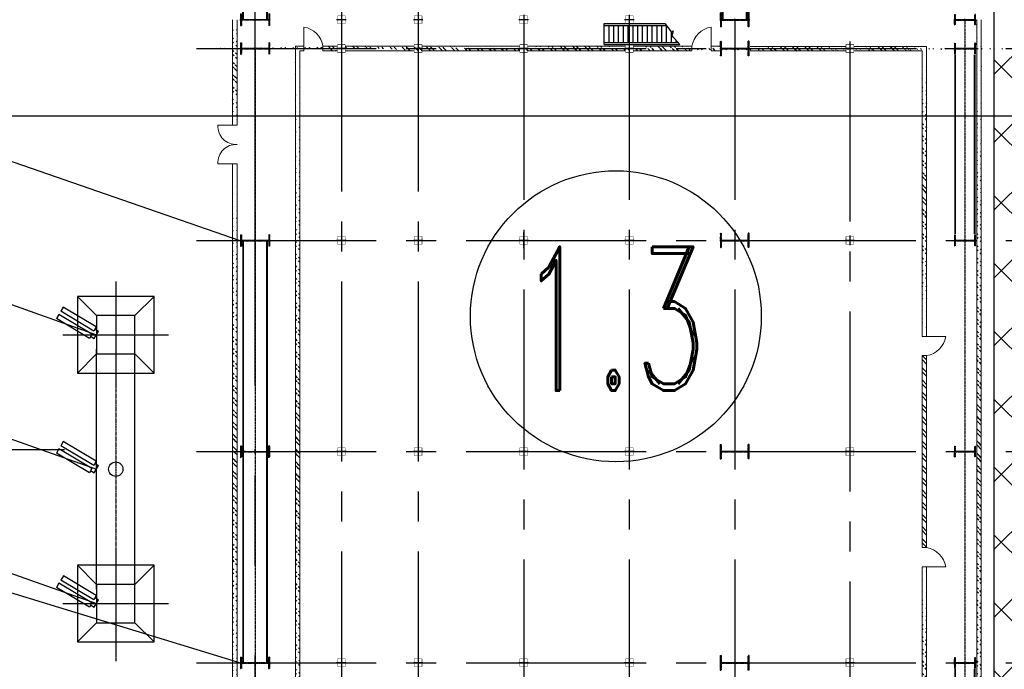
# Model space of a CAD drawing. Header units: inches. Extents: x -8998005 to 170525121, y -30058259 to 1575573.
# Tile 31 of 107: x -12266 to 39049, y 71161 to 105000. Entities that reach past the tile are written whole.
import ezdxf
from ezdxf.enums import TextEntityAlignment as Align

# ---------------------------------------------------------------- set-up
doc = ezdxf.new("R2010")
doc.units = ezdxf.units.IN
doc.header["$LTSCALE"] = 5
doc.header["$MEASUREMENT"] = 0
for name, pattern in [('CENTER', [2, 1.25, -0.25, 0.25, -0.25]), ('CENTER2', [1.125, 0.75, -0.125, 0.125, -0.125]), ('DASHDOT', [1, 0.5, -0.25, 0, -0.25])]:
    doc.linetypes.add(name, pattern=pattern)
for name, color, linetype in [('Aux_col', 1, 'Continuous'), ('CANAL', 4, 'Continuous'), ('CEN', 9, 'CENTER'), ('COL', 1, 'CENTER'), ('DIM', 7, 'Continuous'), ('FENCE', 7, 'Continuous'), ('GRID', 1, 'CENTER2'), ('HATCH', 8, 'Continuous'), ('INSULATOR', 7, 'Continuous'), ('STR', 1, 'Continuous'), ('TCE-ME-ROAD', 244, 'Continuous'), ('Text', 6, 'Continuous'), ('TG_Col', 2, 'Continuous'), ('TOWER', 7, 'Continuous')]:
    doc.layers.add(name, color=color, linetype=linetype)
doc.layers.add('wall', color=11, linetype='Continuous', lineweight=18)
doc.styles.add('M1', font='ROMAND.shx', dxfattribs={"height": 6250})
pattern_1 = [(45, (-85879.8, -98521.7), (-318.1981, 318.1981), []), (45, (-85667.66, -98521.7), (-318.1981, 318.1981), [])]

# ---------------------------------------------------------------- blocks, each defined once
blk = doc.blocks.new('A$C14326149')
at = {"layer": 'COL'}
h = blk.add_hatch(dxfattribs=at)
h.set_pattern_fill('ANSI31', color=256, scale=100, style=0)
h.paths.add_polyline_path([(275, 550), (0, 550), (0, 510), (275, 510)])
h.paths.add_polyline_path([(0, 510), (0, 550), (-275, 550), (-275, 510)])
h.paths.add_polyline_path([(0, -550), (0, -510), (-275, -510), (-275, -550)])
h.paths.add_polyline_path([(0, -510), (0, -550), (275, -550), (275, -510)])
h.paths.add_polyline_path([(-16, 0), (0, 0), (0, 510), (-16, 510)])
h.paths.add_polyline_path([(0, 0), (16, 0), (16, 510), (0, 510)])
h.paths.add_polyline_path([(16, 0), (0, 0), (0, -510), (16, -510)])
h.paths.add_polyline_path([(-16, -510), (0, -510), (0, 0), (-16, 0)])
for p, q in [((275, 550), (-275, 550)), ((-275, 550), (-275, 510)), ((275, 550), (275, 510)), ((275, 510), (-275, 510)), ((-16, -510), (-16, 510)), ((16, -510), (16, 510)), ((-275, -510), (275, -510)), ((-275, -550), (-275, -510)), ((275, -550), (275, -510)), ((-275, -550), (275, -550))]:
    blk.add_line(p, q, dxfattribs=at)
at = {"layer": 'COL', "color": 2}
for p, q in [((0, -582), (0, 582)), ((44, 0), (-44, 0))]:
    blk.add_line(p, q, dxfattribs=at)
blk = doc.blocks.new('A$C1C927E47')
at = {"layer": 'COL'}
h = blk.add_hatch(dxfattribs=at)
h.set_pattern_fill('ANSI31', color=256, scale=100, style=0)
h.paths.add_polyline_path([(375, 750), (0, 750), (0, 700), (375, 700)])
h.paths.add_polyline_path([(0, 750), (-375, 750), (-375, 700), (0, 700)])
h.paths.add_polyline_path([(16, 0), (0, 0), (0, -700), (16, -700)])
h.paths.add_polyline_path([(16, 700), (0, 700), (0, 0), (16, 0)])
h.paths.add_polyline_path([(0, 700), (-16, 700), (-16, 0), (0, 0)])
h.paths.add_polyline_path([(0, 0), (-16, 0), (-16, -700), (0, -700)])
h.paths.add_polyline_path([(0, -700), (-375, -700), (-375, -750), (0, -750)])
h.paths.add_polyline_path([(375, -700), (0, -700), (0, -750), (375, -750)])
for p, q in [((375, 750), (-375, 750)), ((-375, 750), (-375, 700)), ((375, 700), (-375, 700)), ((-16, -700), (-16, 700)), ((16, -700), (16, 700)), ((375, 750), (375, 700)), ((-375, -700), (375, -700)), ((-375, -750), (-375, -700)), ((-375, -750), (375, -750)), ((375, -750), (375, -700))]:
    blk.add_line(p, q, dxfattribs=at)
at = {"layer": 'COL', "color": 2}
for p, q in [((0, -782), (0, 782)), ((44, 0), (-44, 0))]:
    blk.add_line(p, q, dxfattribs=at)
blk = doc.blocks.new('A$C41E52089')
at = {"layer": 'COL'}
h = blk.add_hatch(dxfattribs=at)
h.set_pattern_fill('ANSI31', color=256, scale=100, style=0)
h.paths.add_polyline_path([(300, -710), (0, -710), (0, -750), (300, -750)])
h.paths.add_polyline_path([(0, -710), (-300, -710), (-300, -750), (0, -750)])
h.paths.add_polyline_path([(0, 0), (-13, 0), (-13, -710), (0, -710)])
h.paths.add_polyline_path([(0, 710), (-13, 710), (-13, 0), (0, 0)])
h.paths.add_polyline_path([(12, 0), (0, 0), (0, -710), (12, -710)])
h.paths.add_polyline_path([(12, 710), (0, 710), (0, 0), (12, 0)])
h.paths.add_polyline_path([(300, 750), (0, 750), (0, 710), (12, 710), (300, 710)])
h.paths.add_polyline_path([(0, 750), (-300, 750), (-300, 710), (0, 710)])
for p, q in [((-300, 750), (300, 750)), ((-300, 750), (-300, 710)), ((-300, 710), (300, 710)), ((-13, -710), (-13, 710)), ((12, -710), (12, 710)), ((300, 750), (300, 710)), ((-300, -710), (300, -710)), ((-300, -750), (-300, -710)), ((-300, -750), (300, -750)), ((300, -750), (300, -710))]:
    blk.add_line(p, q, dxfattribs=at)
at = {"layer": 'COL', "color": 2}
for p, q in [((0, -790), (0, 790)), ((123, 0), (-123, 0))]:
    blk.add_line(p, q, dxfattribs=at)
blk = doc.blocks.new('Single TG')
at = {"layer": 'STR', "color": 7, "linetype": 'DASHDOT', "const_width": 100}
for points in [[(50037, -11378), (59962, -11378)], [(50037, -12622), (59962, -12622)], [(50037, -36378), (59962, -36378)], [(50037, -37622), (59962, -37622)]]:
    blk.add_lwpolyline(points, dxfattribs=at)
at = {"layer": 'COL'}
blk.add_blockref('A$C41E52089', (60000, -37000), dxfattribs=at)
at = {"layer": 'DIM'}
blk.add_blockref('A$C14326149', (60000, 0), dxfattribs=at)
at = {"layer": 'HATCH'}
blk.add_blockref('A$C1C927E47', (60000, -12000), dxfattribs=at)
blk = doc.blocks.new('A$C5C0C65E7')
at = {"layer": 'Aux_col'}
for p, q in [((-125, 0), (125, 0)), ((0, 125), (0, -125))]:
    blk.add_line(p, q, dxfattribs=at)
at = {"layer": 'Aux_col', "const_width": 10, "flags": 128}
blk.add_lwpolyline([(-100, -100), (100, -100), (100, 100), (-100, 100)], close=True, dxfattribs=at)
blk = doc.blocks.new('A$C72AF697D')
at = {"layer": 'Aux_col', "xscale": 2, "yscale": 2, "zscale": 2}
blk.add_blockref('A$C5C0C65E7', (0, 0), dxfattribs=at)
blk = doc.blocks.new('A$C2B282DB4')
at = {"layer": 'Aux_col'}
blk.add_blockref('A$C72AF697D', (0, 0), dxfattribs=at)
blk = doc.blocks.new('A$C04F01F62')
at = {"layer": 'DIM'}
blk.add_blockref('A$C2B282DB4', (0, 0), dxfattribs=at)
blk = doc.blocks.new('Elec Bay Sikka 1')
at = {"layer": 'HATCH'}
h = blk.add_hatch(dxfattribs=at)
h.set_pattern_fill('ANSI32', color=256, scale=1200, style=0)
h.set_pattern_definition(pattern_1)
edge = h.paths.add_edge_path()
edge.add_line((-115, 4700), (-115, 8300))
edge.add_line((0, -3055), (0, 50795))
edge.add_line((115, 4700), (115, 8300))
h = blk.add_hatch(dxfattribs=at)
h.set_pattern_fill('ANSI32', color=256, scale=1200, style=0)
h.set_pattern_definition(pattern_1)
edge = h.paths.add_edge_path()
edge.add_line((-115, 8700), (-115, 13799))
edge.add_line((0, -3055), (0, 50795))
edge.add_line((115, 8700), (115, 13799))
h = blk.add_hatch(dxfattribs=at)
h.set_pattern_fill('ANSI32', color=256, scale=1200, style=0)
h.set_pattern_definition([(45, (-12977.86, -98500.05), (-318.198, 318.198), []), (45, (-12765.72, -98500.05), (-318.198, 318.198), [])])
edge = h.paths.add_edge_path()
edge.add_line((-1500, 37850), (43500, 37850))
edge.add_line((-1500, 37621), (43500, 37620))
h = blk.add_hatch(dxfattribs=at)
h.set_pattern_fill('ANSI32', color=256, scale=1200, style=0)
h.set_pattern_definition(pattern_1)
edge = h.paths.add_edge_path()
edge.add_line((121, 31200), (121, 34770))
edge.add_line((-109, 31200), (-109, 35000))
h = blk.add_hatch(dxfattribs=at)
h.set_pattern_fill('ANSI32', color=256, scale=1200, style=0)
h.set_pattern_definition(pattern_1)
edge = h.paths.add_edge_path()
edge.add_line((121, 34770), (15000, 34770))
edge.add_line((-109, 35000), (15000, 35000))
h = blk.add_hatch(dxfattribs=at)
h.set_pattern_fill('ANSI32', color=256, scale=1200, style=0)
h.set_pattern_definition(pattern_1)
h.paths.add_polyline_path([(26000, 34770), (26000, 35000), (21000, 35000), (21000, 34771), (21000, 34770)])
h.paths.add_polyline_path([(21000, 34770), (21000, 35000), (16000, 35000), (16000, 34770)])
h = blk.add_hatch(dxfattribs=at)
h.set_pattern_fill('ANSI32', color=256, scale=1200, style=0)
h.set_pattern_definition([(45, (-85880.17, -98521.7), (-318.198, 318.198), []), (45, (-85668.04, -98521.7), (-318.198, 318.198), [])])
edge = h.paths.add_edge_path()
edge.add_line((27000, 34770), (41879, 34770))
edge.add_line((27000, 35000), (42109, 35000))
h = blk.add_hatch(dxfattribs=at)
h.set_pattern_fill('ANSI32', scale=1200, style=0)
h.set_pattern_definition(pattern_1)
edge = h.paths.add_edge_path()
edge.add_line((-109, 25800), (-109, 30800))
edge.add_line((121, 25800), (121, 30800))
h = blk.add_hatch(dxfattribs=at)
h.set_pattern_fill('ANSI32', color=256, scale=1200, style=0)
h.set_pattern_definition(pattern_1)
edge = h.paths.add_edge_path()
edge.add_line((115, 23770), (115, 24250))
edge.add_line((-115, 23770), (-115, 24250))
h = blk.add_hatch(dxfattribs=at)
h.set_pattern_fill('ANSI32', color=256, scale=1200, style=0)
h.set_pattern_definition(pattern_1)
edge = h.paths.add_edge_path()
edge.add_line((115, 19700), (115, 22770))
edge.add_line((-115, 19700), (-115, 22770))
h = blk.add_hatch(dxfattribs=at)
h.set_pattern_fill('ANSI32', color=256, scale=1200, style=0)
h.set_pattern_definition(pattern_1)
edge = h.paths.add_edge_path()
edge.add_line((115, 14199), (115, 19300))
edge.add_line((-115, 14199), (-115, 19300))
h = blk.add_hatch(dxfattribs=at)
h.set_pattern_fill('ANSI32', color=256, scale=1200, style=0)
h.set_pattern_definition(pattern_1)
edge = h.paths.add_edge_path()
edge.add_line((115, 3540), (115, 4300))
edge.add_line((-115, 3540), (-115, 4300))
h = blk.add_hatch(dxfattribs=at)
h.set_pattern_fill('ANSI32', color=256, scale=1200, style=0)
h.set_pattern_definition(pattern_1)
edge = h.paths.add_edge_path()
edge.add_line((115, 2330), (41885, 2330))
edge.add_line((-115, 2100), (42115, 2100))
h = blk.add_hatch(dxfattribs=at)
h.set_pattern_fill('ANSI32', color=256, scale=1200, style=0)
h.set_pattern_definition([(45, (-12977.86, -137290.3), (-318.198, 318.198), []), (45, (-12765.72, -137290.3), (-318.198, 318.198), [])])
edge = h.paths.add_edge_path()
edge.add_line((-1500, -940), (4000, -940))
edge.add_line((-1500, -1170), (4000, -1170))
h = blk.add_hatch(dxfattribs=at)
h.set_pattern_fill('ANSI32', color=256, scale=1200, style=0)
h.set_pattern_definition([(45, (-6977.86, -137290.3), (-318.198, 318.198), []), (45, (-6765.72, -137290.3), (-318.198, 318.198), [])])
edge = h.paths.add_edge_path()
edge.add_line((6000, -940), (35999, -940))
edge.add_line((6000, -1170), (35999, -1170))
at = {"layer": 'GRID', "linetype": 'CENTER2', "ltscale": 2500}
for p, q in [((10000, -3055), (10000, 62742)), ((21000, -3055), (21000, 62742)), ((32000, -3055), (32000, 62742)), ((0, -3055), (0, 50795)), ((-366, 31000), (42487, 31000)), ((-1500, 25000), (42000, 25000)), ((-1500, 19500), (43900, 19500)), ((-1500, 14000), (44467, 14000)), ((-1924, 8500), (42000, 8500)), ((-1924, 4500), (44161, 4500))]:
    blk.add_line(p, q, dxfattribs=at)
at = {"layer": 'GRID', "linetype": 'CENTER2', "ltscale": 4}
for p, q in [((-1500, 37000), (42000, 37000)), ((9582, 13999), (10407, 13999)), ((0, 0), (42000, 0)), ((4999, -1055), (5001, -1055))]:
    blk.add_line(p, q, dxfattribs=at)
at = {"layer": 'HATCH', "flags": 128}
blk.add_lwpolyline([(-1300, 21355), (-842, 21700), (-920, 21789), (-580, 21700), (-680, 21726), (-200, 22134)], dxfattribs=at)
at = {"layer": 'STR'}
for p, q in [((-200, 18200), (-200, 22134)), ((-300, 21700), (-842, 21700)), ((-300, 21950), (-417, 21950)), ((-300, 22049), (-300, 18200)), ((-1300, 18200), (-1300, 21355)), ((-300, 21450), (-1200, 21450)), ((-1200, 18200), (-1200, 21430)), ((-300, 21200), (-1200, 21200)), ((-300, 20950), (-1200, 20950)), ((-300, 20700), (-1200, 20700)), ((-300, 20450), (-1200, 20450)), ((-300, 20200), (-1200, 20200)), ((-300, 19950), (-1200, 19950)), ((-300, 19700), (-1200, 19700)), ((-300, 19450), (-1200, 19450)), ((-300, 19200), (-1200, 19200)), ((-300, 18950), (-1200, 18950)), ((-300, 18700), (-1200, 18700)), ((-200, 18200), (-1300, 18200)), ((-300, 18450), (-1200, 18450))]:
    blk.add_line(p, q, dxfattribs=at)
at = {"layer": 'STR', "color": 7, "linetype": 'DASHDOT', "const_width": 100}
for points in [[(314, 37500), (9675, 37500)], [(32314, 37498), (41677, 37498)], [(306, 36490), (9686, 36490)], [(32314, 36489), (41688, 36489)], [(10000, 627), (20962, 627)], [(32000, 627), (21037, 627)], [(10000, -618), (20962, -618)], [(32000, -618), (21037, -618)]]:
    blk.add_lwpolyline(points, dxfattribs=at)
at = {"layer": 'wall'}
for p, q in [((-1500, 37850), (43500, 37850)), ((-1500, 37620), (43500, 37620)), ((15000, 36000), (15000, 34770)), ((27000, 36000), (27000, 34770)), ((-109, 31200), (-109, 35000)), ((-109, 35000), (15000, 35000)), ((16000, 35000), (26004, 35000)), ((16000, 35000), (16000, 34770)), ((26000, 35000), (26000, 34770)), ((27000, 35000), (42109, 35000)), ((121, 31200), (121, 34770)), ((121, 34770), (15000, 34770)), ((16000, 34770), (26000, 34770)), ((21000, 34770), (21002, 34770)), ((27000, 34770), (41879, 34770)), ((-109, 25800), (-109, 30800)), ((121, 25800), (121, 30800)), ((-115, 23770), (-115, 24250)), ((115, 23770), (115, 24250)), ((-1115, 23770), (115, 23770)), ((-115, 19700), (-115, 22770)), ((-115, 22770), (115, 22770)), ((115, 19700), (115, 22770)), ((-115, 14199), (-115, 19300)), ((115, 14199), (115, 19300)), ((-115, 8700), (-115, 13799)), ((115, 8700), (115, 13799)), ((-115, 4700), (-115, 8300)), ((115, 4700), (115, 8300)), ((-115, 3540), (-115, 4300)), ((115, 3540), (115, 4300)), ((-115, 3540), (115, 3540)), ((-1115, 2540), (115, 2540)), ((-115, 2100), (-115, 2540)), ((-115, 2100), (42115, 2100)), ((115, 2330), (115, 2540)), ((115, 2330), (41885, 2330)), ((-1500, -940), (4000, -940)), ((4000, -1940), (4000, -940)), ((4000, -1940), (4000, -940)), ((6000, -940), (35999, -940)), ((6000, -1940), (6000, -940)), ((6000, -1940), (6000, -940)), ((-1500, -1170), (4000, -1170)), ((6000, -1170), (35999, -1170))]:
    blk.add_line(p, q, dxfattribs=at)
for centre, radius, start, end in [((14805, 34805), 1211, 9.2666, 80.7334), ((27195, 34805), 1211, 99.2666, 170.7334), ((80, 23965), 1211, 189.2666, 260.7334), ((80, 2345), 1211, 99.2666, 170.7334), ((4052, -992), 949, 266.8572, 3.1428), ((5948, -992), 949, 176.8572, 273.1428)]:
    blk.add_arc(centre, radius, start, end, dxfattribs=at)
at = {"layer": 'Aux_col', "xscale": 2, "yscale": 2, "zscale": 2}
for p in [(21000, 31000), (32000, 31000), (21000, 19500), (32000, 19500), (0, 14000), (10000, 13999), (21000, 14000), (32000, 14000), (0, 8500), (10000, 8500), (21000, 8500), (32000, 8500), (0, 4500), (10000, 4500), (21000, 4500), (32000, 4500)]:
    blk.add_blockref('A$C5C0C65E7', p, dxfattribs=at)
at = {"layer": 'COL'}
for name, p in [('A$C14326149', (0, 37000)), ('A$C14326149', (10000, 37000)), ('A$C14326149', (20999, 36999)), ('A$C14326149', (32002, 36999)), ('A$C04F01F62', (0, 31000)), ('A$C04F01F62', (10000, 31000)), ('A$C41E52089', (0, 0)), ('A$C41E52089', (10000, 0)), ('A$C41E52089', (21000, -1)), ('A$C41E52089', (32000, -1))]:
    blk.add_blockref(name, p, dxfattribs=at)
at = {"layer": 'DIM'}
for p in [(0, 19500), (10000, 19500)]:
    blk.add_blockref('A$C04F01F62', p, dxfattribs=at)
at = {"layer": 'HATCH'}
for p in [(0, 25000), (10000, 25000), (20998, 24999), (32001, 24998)]:
    blk.add_blockref('A$C1C927E47', p, dxfattribs=at)
blk = doc.blocks.new('A$C30890952')
at = {"layer": 'Aux_col', "xscale": 2, "yscale": 2, "zscale": 2}
for p in [(0, 19500), (0, 14000), (0, 8500), (0, 4500)]:
    blk.add_blockref('A$C5C0C65E7', p, dxfattribs=at)
blk = doc.blocks.new('A$C3BDE1DF4')
at = {"color": 8}
for name, p in [('Elec Bay Sikka 1', (264000, 0)), ('A$C30890952', (262500, 0))]:
    blk.add_blockref(name, p, dxfattribs=at)
at = {"layer": 'TG_Col', "color": 8}
blk.add_blockref('Single TG', (202500, 37000), dxfattribs=at)
blk = doc.blocks.new('400TWR')
at = {"ltscale": 3000}
for p, q in [((-1000, 1000), (-2000, 2000)), ((1000, 1000), (2000, 2000)), ((-1000, -1000), (-2000, -2000)), ((1000, -1000), (2000, -2000))]:
    blk.add_line(p, q, dxfattribs=at)
for points in [[(-2000, -2000), (2000, -2000), (2000, 2000), (-2000, 2000)], [(-1000, -1000), (1000, -1000), (1000, 1000), (-1000, 1000)]]:
    blk.add_lwpolyline(points, close=True, dxfattribs=at)
at = {"layer": 'CEN', "ltscale": 1000}
for p, q in [((0, 2753), (0, -2753)), ((2781, 0), (-2781, 0))]:
    blk.add_line(p, q, dxfattribs=at)
blk = doc.blocks.new('tr2')
at = {"layer": 'CEN'}
blk.add_line((1001, -1000), (1000, -17999), dxfattribs=at)
at = {"layer": 'TOWER'}
for p, q in [((-6, -14250), (-6, -1750)), ((1994, -14250), (1994, -1750))]:
    blk.add_line(p, q, dxfattribs=at)
at = {"layer": 'TOWER', "zscale": 1333.333333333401, "rotation": 90}
for p in [(1000, -1000), (1000, -15000)]:
    blk.add_blockref('400TWR', p, dxfattribs=at)
blk = doc.blocks.new('i')
at = {"ltscale": 3000}
for p, q in [((-223, -222), (-223, 0)), ((223, 0), (-223, 0)), ((223, -222), (223, 0)), ((-350, -222), (-96, -222)), ((-350, -222), (-350, -2222)), ((-96, -222), (-96, -2222)), ((96, -222), (350, -222)), ((96, -222), (96, -2222)), ((350, -222), (350, -2222)), ((-350, -2222), (-96, -2222)), ((96, -2221), (350, -2221))]:
    blk.add_line(p, q, dxfattribs=at)
blk = doc.blocks.new('A$C50442067')
at = {"layer": 'FENCE'}
blk.add_ellipse((-7259.8, -285913.8, 96251.3), major_axis=(-265.4, 265.4), ratio=1, start_param=5.497787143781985, end_param=11.78097245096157, dxfattribs=at)
at = {"layer": 'TCE-ME-ROAD', "color": 4, "linetype": 'CENTER', "ltscale": 1500}
blk.add_line((-9932, -284899.2), (-55631.6, -284899.2), dxfattribs=at)
at = {"color": 2, "linetype": 'Continuous'}
blk.add_blockref('tr2', (-8259.8, -277913.8, 96251.3), dxfattribs=at)
at = {"layer": 'INSULATOR', "rotation": 239.0802423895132}
for p in [(-8265.3, -278913.8, 96251.3), (-8265.3, -285913.8, 96251.3), (-8264.9, -292911.6, 96251.3)]:
    blk.add_blockref('i', p, dxfattribs=at)
blk = doc.blocks.new('A$C3F820AC0')
at = {"color": 3, "linetype": 'Continuous', "ltscale": 100}
for p, q in [((-125461, -230944, 96251), (-790, -274000)), ((-125483, -257921, 96251), (-711, -296013))]:
    blk.add_line(p, q, dxfattribs=at)
at = {"color": 2, "linetype": 'Continuous', "ltscale": 100}
for p, q in [((-125483, -237421, 96251), (-8260, -278914, 96251)), ((-125483, -244421, 96251), (-8265, -285914, 96251)), ((-125483, -251421, 96251), (-8260, -292914, 96251))]:
    blk.add_line(p, q, dxfattribs=at)
blk = doc.blocks.new('BTG Road')
at = {"layer": 'TCE-ME-ROAD', "ltscale": 100}
blk.add_line((2793394, 418269), (2793394, 237269), dxfattribs=at)

msp = doc.modelspace()

# ---------------------------------------------------------------- hatches: boundary and pattern name
h = msp.add_hatch()
h.set_pattern_fill('ANSI37', scale=20000, style=0)
h.paths.add_polyline_path([(38523, 367500), (45023, 367500), (45023, 0), (38523, 0)])

# ---------------------------------------------------------------- linework, layer by layer
at = {"color": 141}
msp.add_lwpolyline([(38523, 367500), (45023, 367500), (45023, 0), (38523, 0)], close=True, dxfattribs=at)
at = {"layer": 'CANAL', "color": 240, "linetype": 'CENTER2', "ltscale": 7500}
msp.add_line((0, -800000), (0, 1470819), dxfattribs=at)
at = {"layer": 'CANAL', "color": 8}
msp.add_line((-597246, 100000), (1664920, 100000), dxfattribs=at)
at = {"layer": 'DIM', "linetype": 'Continuous'}
msp.add_circle((18806, 89549, 112000), 7580, dxfattribs=at)

# ---------------------------------------------------------------- block references
at = {"color": 2, "linetype": 'Continuous', "ltscale": 100, "rotation": 270}
msp.add_blockref('A$C3BDE1DF4', (0, 367500), dxfattribs=at)
at = {"ltscale": 100}
for name in ['A$C3F820AC0', 'A$C50442067']:
    msp.add_blockref(name, (0, 367500), dxfattribs=at)
at = {"layer": 'DIM'}
msp.add_blockref('BTG Road', (-2754894, -241519), dxfattribs=at)

# ---------------------------------------------------------------- texts
at = {"layer": 'Text', "style": 'M1', "width": 0.6}
msp.add_text('1.3', height=7500, dxfattribs=at).set_placement((18680, 89426, 112000), align=Align.MIDDLE)

doc.saveas('drawing.dxf')
